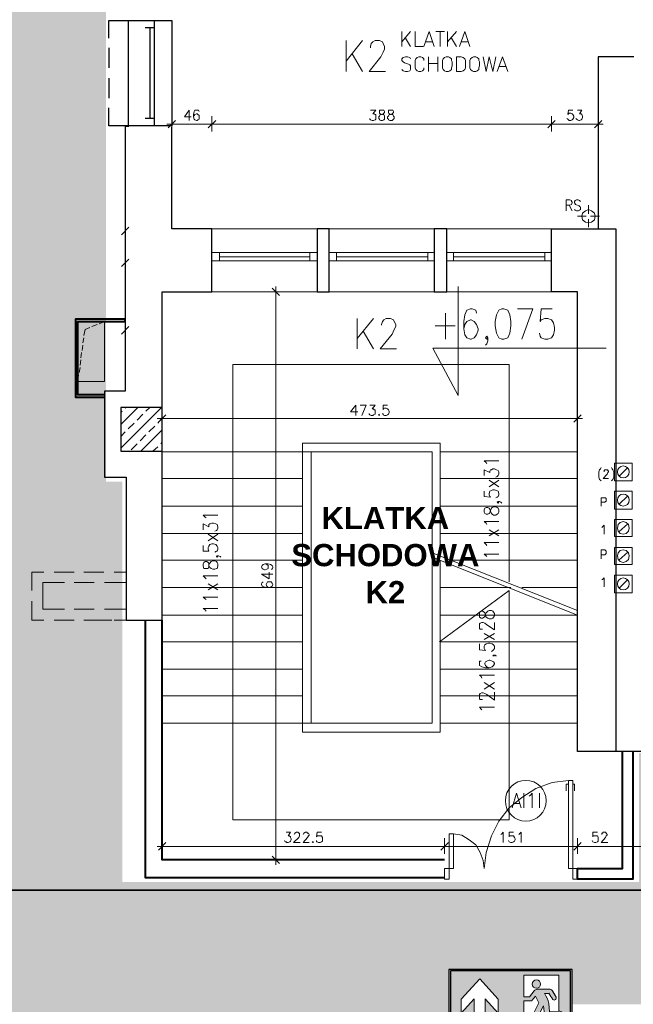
# Model space of a CAD drawing. Header units: millimetres. Extents: x 1 to 17496, y 1 to 30809.
# Tile 130 of 256: x 5602 to 6300, y 21458 to 22576. Entities that reach past the tile are written whole.
import ezdxf
from ezdxf.enums import TextEntityAlignment as Align

# ---------------------------------------------------------------- set-up
doc = ezdxf.new("R2010")
doc.units = ezdxf.units.MM
doc.linetypes.add('CENTER', pattern=[2, 1.25, -0.25, 0.25, -0.25])
for name, color, linetype, lineweight in [('0_Przyz_instalacja do central', 1, 'Continuous', 40), ('2DA_SYM', 252, 'Continuous', 25), ('CPCOLOR_255', 255, 'Continuous', 0), ('N_SSP_ewakuacja', 4, 'CENTER', 40), ('SSO_opis pomieszczeń', 5, 'Continuous', 25)]:
    doc.layers.add(name, color=color, linetype=linetype, lineweight=lineweight)
for name, color, linetype in [('CP_WIPEOUT', 255, 'Continuous'), ('CPCOLOR_green', 114, 'Continuous'), ('PDF _Geometria', 7, 'Continuous')]:
    doc.layers.add(name, color=color, linetype=linetype)
doc.styles.add('arial', font='arialbd.ttf')
doc.styles.add('CP_ATTR', font='ARIAL.TTF')

# ---------------------------------------------------------------- blocks, each defined once
blk = doc.blocks.new('ISO_7010_E0H5')
blk.add_wipeout([(-1, 0), (1, 0), (1, 1), (-1, 1)]).dxf.layer = 'CP_WIPEOUT'
at = {"layer": 'CPCOLOR_green'}
h = blk.add_hatch(color=256, dxfattribs=at)
h.paths.add_polyline_path([(-0.975, 0.025), (0.975, 0.025), (0.975, 0.975), (-0.975, 0.975)])
h.paths.add_polyline_path([(-0.589, 0.151), (-0.589, 0.523), (-0.801, 0.291), (-0.801, 0.52), (-0.501, 0.849), (-0.2, 0.52), (-0.2, 0.291), (-0.412, 0.523), (-0.412, 0.151)], flags=16)
h.paths.add_polyline_path([(0.215, 0.909), (0.785, 0.909), (0.785, 0.326, -0.385257), (0.884, 0.215), (0.785, 0.215), (0.785, 0.094), (0.844, 0.035), (0.467, 0.035, 0.099951), (0.384, 0.104), (0.305, 0.104), (0.377, 0.035), (0.274, 0.035), (0.215, 0.094), (0.215, 0.488), (0.329, 0.488, 0.272978), (0.353, 0.501), (0.405, 0.567), (0.457, 0.46), (0.292, 0.121), (0.367, 0.121, 0.234795), (0.401, 0.149), (0.535, 0.409), (0.55, 0.27, 0.398067), (0.585, 0.235), (0.868, 0.232, 0.330088), (0.778, 0.312), (0.63, 0.312), (0.619, 0.449, 0.104561), (0.55, 0.612), (0.619, 0.612, -0.028533), (0.685, 0.511, 0.779844), (0.74, 0.552), (0.674, 0.657, 0.237785), (0.626, 0.678), (0.426, 0.678, 0.136468), (0.384, 0.654), (0.305, 0.553), (0.215, 0.553)], flags=16)
h.paths.add_polyline_path([(0.489, 0.762, -1), (0.352, 0.762, -1)], flags=0)
at = {"layer": 'CPCOLOR_255'}
for p, q in [((-0.801, 0.52), (-0.501, 0.849)), ((-0.2, 0.52), (-0.501, 0.849)), ((0.215, 0.909), (0.785, 0.909)), ((0.215, 0.553), (0.215, 0.909)), ((0.785, 0.909), (0.785, 0.326)), ((0.305, 0.553), (0.384, 0.654)), ((0.426, 0.678), (0.626, 0.678)), ((0.74, 0.552), (0.674, 0.657)), ((0.74, 0.552), (0.678, 0.653)), ((-0.801, 0.291), (-0.589, 0.523)), ((-0.801, 0.291), (-0.801, 0.52)), ((-0.589, 0.151), (-0.589, 0.523)), ((-0.412, 0.523), (-0.412, 0.151)), ((-0.2, 0.291), (-0.412, 0.523)), ((-0.2, 0.291), (-0.2, 0.52)), ((0.215, 0.553), (0.305, 0.553)), ((0.215, 0.094), (0.215, 0.488)), ((0.215, 0.488), (0.329, 0.488)), ((0.405, 0.567), (0.353, 0.501)), ((0.405, 0.567), (0.457, 0.46)), ((0.55, 0.612), (0.619, 0.612)), ((0.457, 0.46), (0.292, 0.121)), ((0.535, 0.409), (0.401, 0.149)), ((0.535, 0.409), (0.55, 0.27)), ((0.63, 0.312), (0.619, 0.449)), ((0.585, 0.235), (0.868, 0.232)), ((0.778, 0.312), (0.63, 0.312)), ((0.785, 0.215), (0.785, 0.094)), ((0.884, 0.215), (0.785, 0.215)), ((-0.412, 0.151), (-0.589, 0.151)), ((0.215, 0.094), (0.274, 0.035)), ((0.274, 0.035), (0.377, 0.035)), ((0.292, 0.121), (0.367, 0.121)), ((0.377, 0.035), (0.305, 0.104)), ((0.305, 0.104), (0.384, 0.104)), ((0.467, 0.035), (0.844, 0.035)), ((0.785, 0.094), (0.844, 0.035))]:
    blk.add_line(p, q, dxfattribs=at)
blk.add_circle((0.42, 0.762), 0.0683, dxfattribs=at)
for centre, radius, start, end in [((0.449, 0.592), 0.0892, 104.9277, 136.0118), ((0.63, 0.62), 0.0583, 40.0868, 93.5896), ((0.329, 0.515), 0.0273, 269.0715, 330.1454), ((0.198, 0.367), 0.429, 10.9645, 34.8414), ((-0.23, -0.013), 1.055, 29.8123, 36.3497), ((0.707, 0.539), 0.0356, 230.5484, 22.3431), ((0.773, 0.216), 0.111, 359.6634, 83.9416), ((0.586, 0.271), 0.0357, 180.8278, 267.6512), ((0.769, 0.211), 0.101, 11.9581, 85.0279), ((0.357, 0.17), 0.0493, 281.9564, 334.8101), ((0.254, -0.136), 0.273, 38.7677, 61.5989)]:
    blk.add_arc(centre, radius, start, end, dxfattribs=at)
at = {"layer": 'CPCOLOR_green'}
blk.add_lwpolyline([(-0.975, 0.025), (0.975, 0.025), (0.975, 0.975), (-0.975, 0.975)], close=True, dxfattribs=at)
at = {"layer": 'Defpoints'}
blk.add_lwpolyline([(-1, 0), (1, 0), (1, 1), (-1, 1)], close=True, dxfattribs=at)
at = {"linetype": 'ByBlock', "style": 'CP_ATTR', "flags": 9}
for tag in ['NAME', 'NUMBER', 'OTHER']:
    blk.add_attdef(tag, text='', height=0.00005, dxfattribs=at).set_placement((-0.032, 0.018), align=Align.MIDDLE_LEFT)

msp = doc.modelspace()

# ---------------------------------------------------------------- hatches: boundary and pattern name
at = {"layer": 'N_SSP_ewakuacja', "lineweight": 60, "transparency": 33554457}
h = msp.add_hatch(color=51, dxfattribs=at)
h.dxf.hatch_style = 1
h.paths.add_polyline_path([(5439, 22700.8), (5436.7, 22686.7), (5436.7, 21955), (5458, 21955), (5458, 21107.8), (5178.5, 21107.8), (5178.5, 20881.6), (5426, 20881.6), (5426, 20657.6), (5735.4, 20657.6), (5735.4, 21323.3), (6228.4, 21323.3), (6228.4, 21457.8), (9119.8, 21457.8), (9119.8, 20742.9), (9173.1, 20742.9), (9173.1, 20425), (9597.8, 20425), (9597.8, 20717.3), (9405.7, 20717.3), (9405.7, 21451.8), (13300, 21451.8), (13300, 21329.7), (13530.5, 21329.7), (13530.5, 21677.6), (13135.7, 21677.6), (13135.7, 21743.7), (12587.3, 21743.7), (12587.3, 21925.1), (12316.3, 21925.1), (12316.3, 21740.5), (8046.3, 21740.5), (8046.3, 22023.2), (7896.9, 22023.2), (7896.9, 21745.8), (7484.8, 21745.8), (7484.8, 22444.7), (7327.4, 22444.7), (7327.4, 21736.5), (7290.1, 21736.5), (7290.1, 21663.2), (6951.4, 21663.2), (6951.4, 21743.2), (6305.9, 21743.2), (6305.9, 21596.5), (5719, 21596.5), (5719, 22051.3), (5700.4, 22051.3), (5700.4, 22700.8)])

# ---------------------------------------------------------------- linework, layer by layer
at = {"layer": '0_Przyz_instalacja do central'}
msp.add_lwpolyline([(11414, 21587.8), (3665.5, 21586.8), (3665.5, 21722)], dxfattribs=at)
at = {"layer": 'PDF _Geometria', "lineweight": 25}
for points in [[(5703.7, 22555.1), (5703.7, 22575.3), (5775.3, 22575.3), (5775.3, 22455.7), (5703.7, 22455.7), (5703.7, 22475.9)], [(5725.6, 22575.3), (5725.6, 22455.7)], [(5755.1, 22575.3), (5755.1, 22455.7)], [(5755.1, 22566.9), (5745, 22566.9)], [(5750, 22566.9), (5750, 22464.1)], [(5703.7, 22544.1), (5703.7, 22521.4)], [(6300, 22534), (6259.6, 22534), (6259.6, 22338.6)], [(5703.7, 22509.6), (5703.7, 22486.9)], [(5755.1, 22464.1), (5745, 22464.1)], [(5722.2, 22454.9), (5722.2, 22154.2), (5698.6, 22154.2), (5698.6, 22056.5), (5723.1, 22056.5), (5723.1, 21894), (5764.3, 21894), (5764.3, 22267.1), (5820.8, 22267.1), (5820.8, 22338.6), (5775.3, 22338.6), (5775.3, 22454)], [(6326.9, 22454.9), (6310.1, 22454.9), (6310.1, 21789.5), (6332, 21789.5), (6332, 21744.9), (6236, 21744.9), (6236, 22267.1), (6206.5, 22267.1), (6206.5, 22338.6), (6279.8, 22338.6), (6279.8, 21744.9)]]:
    msp.add_lwpolyline(points, dxfattribs=at)
at = {"layer": 'PDF _Geometria', "lineweight": 18}
for points in [[(6036.4, 22562.7), (6036.4, 22545.8)], [(6046.5, 22562.7), (6036.4, 22550.9)], [(6051.5, 22562.7), (6051.5, 22545.8), (6060.8, 22545.8)], [(6061.6, 22545.8), (6067.5, 22562.7), (6073.4, 22545.8)], [(6075.1, 22562.7), (6085.2, 22562.7)], [(6080.2, 22562.7), (6080.2, 22545.8)], [(6088.6, 22562.7), (6088.6, 22545.8)], [(6098.7, 22562.7), (6088.6, 22550.9)], [(6102.1, 22545.8), (6108, 22562.7), (6113.9, 22545.8)], [(5973.2, 22552.6), (5973.2, 22517.2)], [(5991.7, 22552.6), (5973.2, 22529)], [(6001, 22544.1), (6001, 22545.8), (6001.8, 22549.2), (6003.5, 22550.9), (6006.1, 22552.6), (6011.1, 22552.6), (6014.5, 22550.9), (6015.3, 22549.2), (6017, 22545.8), (6017, 22542.5), (6015.3, 22539.1), (6012.8, 22534), (5999.3, 22517.2), (6017.8, 22517.2)], [(6040.6, 22555.1), (6046.5, 22545.8)], [(6064.2, 22550.9), (6071.7, 22550.9)], [(6092.8, 22555.1), (6098.7, 22545.8)], [(6103.8, 22550.9), (6111.3, 22550.9)], [(5979.9, 22537.4), (5991.7, 22517.2)], [(6046.5, 22531.5), (6045.6, 22533.2), (6043.1, 22534), (6040.6, 22534), (6038.1, 22533.2), (6036.4, 22531.5), (6036.4, 22529.8), (6037.2, 22529), (6038.1, 22528.1), (6039.7, 22527.3), (6044, 22525.6), (6045.6, 22524.8), (6046.5, 22523.9), (6046.5, 22519.7), (6045.6, 22518), (6043.1, 22517.2), (6040.6, 22517.2), (6038.1, 22518), (6036.4, 22519.7)], [(6061.6, 22529.8), (6061.6, 22531.5), (6060, 22533.2), (6058.3, 22534), (6055.7, 22534), (6054.1, 22533.2), (6052.4, 22531.5), (6051.5, 22529.8), (6051.5, 22521.4), (6052.4, 22519.7), (6054.1, 22518), (6055.7, 22517.2), (6058.3, 22517.2), (6060, 22518), (6061.6, 22519.7), (6061.6, 22521.4)], [(6066.7, 22534), (6066.7, 22517.2)], [(6066.7, 22526.5), (6077.6, 22526.5)], [(6077.6, 22534), (6077.6, 22517.2)], [(6129, 22534), (6132.4, 22517.2), (6135.8, 22534), (6140, 22517.2), (6143.3, 22534)], [(6145, 22517.2), (6150.9, 22534), (6156.8, 22517.2)], [(6147.5, 22523.1), (6155.1, 22523.1)], [(5794.7, 22461.6), (5794.7, 22473.4), (5789.6, 22465.8), (5797.2, 22465.8)], [(5806.4, 22471.7), (5805.6, 22473.4), (5801.4, 22473.4), (5800.6, 22471.7), (5799.7, 22468.3), (5799.7, 22465.8), (5800.6, 22463.3), (5801.4, 22462.5), (5803.1, 22461.6), (5803.9, 22461.6), (5804.8, 22462.5), (5806.4, 22463.3), (5806.4, 22467.5), (5804.8, 22468.3), (5803.9, 22469.2), (5803.1, 22469.2), (5801.4, 22468.3), (5800.6, 22467.5), (5799.7, 22465.8)], [(6001, 22473.4), (6006.9, 22473.4), (6003.5, 22469.2), (6005.2, 22469.2), (6006.1, 22468.3), (6006.9, 22468.3), (6006.9, 22463.3), (6006.1, 22462.5), (6004.4, 22461.6), (6002.7, 22461.6), (6001, 22462.5), (6000.2, 22463.3), (6000.2, 22464.1)], [(6230.9, 22473.4), (6225.9, 22473.4), (6225, 22468.3), (6225.9, 22469.2), (6226.7, 22470), (6228.4, 22470), (6230.1, 22469.2), (6230.9, 22468.3), (6231.8, 22466.7), (6231.8, 22465), (6230.9, 22463.3), (6230.1, 22462.5), (6228.4, 22461.6), (6226.7, 22461.6), (6225.9, 22462.5), (6225, 22463.3), (6224.2, 22464.1)], [(6236, 22473.4), (6241, 22473.4), (6238.5, 22469.2), (6240.2, 22469.2), (6241, 22468.3), (6241.9, 22466.7), (6241.9, 22465), (6241, 22463.3), (6240.2, 22462.5), (6238.5, 22461.6), (6237.7, 22461.6), (6236, 22462.5), (6235.1, 22463.3), (6234.3, 22464.1)], [(5779.5, 22461.6), (5771.1, 22453.2)], [(5775.3, 22466.7), (5775.3, 22449)], [(6255.4, 22453.2), (6263.8, 22461.6)], [(6259.6, 22449), (6259.6, 22466.7)], [(5726.4, 22454.9), (5722.2, 22454.9)], [(5769.4, 22457.4), (5781.2, 22457.4), (5814.9, 22457.4), (5826.7, 22457.4), (6200.6, 22457.4), (6212.4, 22457.4), (6253.7, 22457.4), (6265.5, 22457.4)], [(5814.9, 22457.4), (5826.7, 22457.4)], [(6212.4, 22457.4), (6200.6, 22457.4)], [(6259.6, 22422.9), (6259.6, 22399.3)], [(6223.3, 22358.9), (6223.3, 22371.5), (6227.6, 22371.5), (6229.2, 22370.6), (6229.2, 22369.8), (6230.1, 22369), (6230.1, 22368.1), (6229.2, 22366.4), (6227.6, 22365.6), (6223.3, 22365.6)], [(6239.4, 22369.8), (6238.5, 22370.6), (6236.8, 22371.5), (6235.1, 22371.5), (6233.5, 22370.6), (6232.6, 22369.8), (6232.6, 22368.1), (6233.5, 22367.3), (6233.5, 22366.4), (6234.3, 22366.4), (6237.7, 22364.8), (6238.5, 22364.8), (6238.5, 22363.9), (6239.4, 22363.1), (6239.4, 22360.5), (6238.5, 22359.7), (6236.8, 22358.9), (6235.1, 22358.9), (6233.5, 22359.7), (6232.6, 22360.5)], [(6226.7, 22365.6), (6230.1, 22358.9)], [(6248.6, 22365.6), (6248.6, 22355.5)], [(6236, 22353), (6246.1, 22353)], [(6248.6, 22349.6), (6248.6, 22340.3)], [(6251.1, 22353), (6261.2, 22353)], [(5718, 22331.9), (5726.4, 22340.3)], [(5722.2, 22327.7), (5722.2, 22345.4)], [(6206.5, 22338.6), (5820.8, 22338.6)], [(5718, 22295.7), (5726.4, 22304.1)], [(5722.2, 22290.6), (5722.2, 22308.3)], [(5940.4, 22311.7), (5820.8, 22311.7)], [(5940.4, 22302.4), (5820.8, 22302.4)], [(5829.2, 22311.7), (5829.2, 22302.4)], [(5931.9, 22306.6), (5829.2, 22306.6)], [(5931.9, 22302.4), (5931.9, 22311.7)], [(6073.4, 22311.7), (5953.8, 22311.7)], [(6073.4, 22302.4), (5953.8, 22302.4)], [(5962.3, 22311.7), (5962.3, 22302.4)], [(6065.9, 22306.6), (5962.3, 22306.6)], [(6065.9, 22302.4), (6065.9, 22311.7)], [(6206.5, 22311.7), (6087.8, 22311.7)], [(6206.5, 22302.4), (6087.8, 22302.4)], [(6095.3, 22311.7), (6095.3, 22302.4)], [(6198.9, 22306.6), (6095.3, 22306.6)], [(6198.9, 22302.4), (6198.9, 22311.7)], [(5897.4, 22262.8), (5889, 22271.3)], [(5893.2, 21616), (5893.2, 21627.8), (5893.2, 22261.2), (5893.2, 22273)], [(6268.8, 22203), (6071.7, 22203), (6100.4, 22149.1), (6100.4, 22273)], [(5820.8, 22267.1), (6206.5, 22267.1)], [(5902.5, 22267.1), (5884.8, 22267.1)], [(6121.4, 22242.6), (6120.6, 22246), (6116.4, 22247.7), (6114.7, 22247.7), (6110.5, 22246), (6108, 22240.9), (6107.1, 22233.4), (6107.1, 22224.9), (6108, 22218.2), (6110.5, 22214.8), (6114.7, 22213.2), (6115.5, 22213.2), (6118.9, 22214.8), (6121.4, 22218.2), (6123.1, 22223.3), (6123.1, 22224.9), (6121.4, 22230), (6118.9, 22233.4), (6115.5, 22235.1), (6114.7, 22235.1), (6110.5, 22233.4), (6108, 22230), (6107.1, 22224.9)], [(6172.8, 22213.2), (6185.4, 22247.7), (6167.8, 22247.7)], [(6207.3, 22247.7), (6194.7, 22247.7), (6193.9, 22233.4), (6194.7, 22235.1), (6198.9, 22236.7), (6202.3, 22236.7), (6206.5, 22235.1), (6209, 22231.7), (6209.9, 22226.6), (6209.9, 22223.3), (6209, 22218.2), (6206.5, 22214.8), (6202.3, 22213.2), (6198.9, 22213.2), (6194.7, 22214.8), (6193.9, 22216.5), (6193, 22219.9)], [(5985.8, 22236.7), (5985.8, 22202.2)], [(6004.4, 22236.7), (5985.8, 22214)], [(6013.6, 22229.2), (6013.6, 22230), (6014.5, 22233.4), (6016.2, 22235.1), (6018.7, 22236.7), (6023.7, 22236.7), (6027.1, 22235.1), (6028, 22233.4), (6029.6, 22230), (6029.6, 22227.5), (6028, 22224.1), (6025.4, 22219), (6012, 22202.2), (6030.5, 22202.2)], [(6086.1, 22242.6), (6086.1, 22213.2)], [(5692.7, 22230.8), (5698.6, 22233.4), (5668.3, 22233.4), (5668.3, 22165.1), (5698.6, 22165.1), (5698.6, 22233.4)], [(5675.1, 22217.4), (5676.7, 22224.1), (5681.8, 22226.6)], [(5684.3, 22227.5), (5690.2, 22230)], [(5718, 22219), (5726.4, 22227.5)], [(5722.2, 22214), (5722.2, 22231.7)], [(6074.3, 22228.3), (6097, 22228.3)], [(5674.2, 22208.9), (5675.1, 22214.8)], [(5992.6, 22222.4), (6004.4, 22202.2)], [(6134.1, 22214.8), (6133.2, 22213.2), (6131.5, 22214.8), (6133.2, 22216.5), (6134.1, 22214.8), (6134.1, 22211.5), (6133.2, 22208.1), (6131.5, 22206.4)], [(5673.4, 22200.5), (5674.2, 22206.4)], [(5671.7, 22192.1), (5672.5, 22198)], [(5670, 22175.3), (5670.9, 22181.1)], [(5670.9, 22183.7), (5671.7, 22189.6)], [(6158.5, 21937.7), (6158.5, 22184.5), (5844.3, 22184.5), (5844.3, 21667.4), (6158.5, 21667.4), (6158.5, 21927.6), (6079.3, 21869.5)], [(5668.3, 22165.1), (5669.2, 22172.7)], [(5717.2, 22116.3), (5736.5, 22135.7)], [(5717.2, 22089.3), (5763.5, 22135.7)], [(5722.2, 22134.8), (5723.1, 22135.7)], [(5745.8, 22131.5), (5750, 22135.7)], [(5984.2, 22126.4), (5984.2, 22138.2), (5978.3, 22130.6), (5986.7, 22130.6)], [(5990.9, 22126.4), (5995.9, 22138.2), (5989.2, 22138.2)], [(6000.2, 22138.2), (6006.1, 22138.2), (6002.7, 22134), (6004.4, 22134), (6005.2, 22133.1), (6006.1, 22133.1), (6006.1, 22128.1), (6004.4, 22127.2), (6003.5, 22126.4), (6001.8, 22126.4), (6000.2, 22127.2), (5999.3, 22128.1), (5999.3, 22128.9)], [(6020.4, 22138.2), (6015.3, 22138.2), (6015.3, 22133.1), (6015.3, 22134), (6017, 22134.8), (6018.7, 22134.8), (6020.4, 22134), (6021.2, 22133.1), (6022.1, 22131.5), (6022.1, 22129.8), (6021.2, 22128.1), (6020.4, 22127.2), (6018.7, 22126.4), (6017, 22126.4), (6015.3, 22127.2), (6015.3, 22128.1), (6014.5, 22128.9)], [(5717.2, 22129.8), (5718.9, 22131.5)], [(5735.7, 22121.4), (5742.4, 22128.1)], [(5759.3, 22118), (5764.3, 22123.9)], [(5768.5, 22127.2), (5760.1, 22118.8)], [(5764.3, 22131.5), (5764.3, 22113.8)], [(6231.8, 22118.8), (6240.2, 22127.2)], [(6236, 22113.8), (6236, 22131.5)], [(5725.6, 22111.2), (5732.3, 22118)], [(5749.2, 22107.9), (5755.9, 22114.6)], [(6241.9, 22123), (6230.1, 22123), (5770.2, 22123), (5758.4, 22123)], [(5717.2, 22102.8), (5722.2, 22107.9)], [(5739.1, 22097.8), (5745.8, 22104.5)], [(5739.9, 22086), (5764.3, 22110.4)], [(5729, 22087.7), (5735.7, 22094.4)], [(5753.4, 22086), (5759.3, 22091)], [(5762.7, 22094.4), (5764.3, 22096.9)], [(6080.2, 21967.2), (6080.2, 22095.2), (5923.5, 22095.2), (5923.5, 21766.8), (6080.2, 21766.8), (6080.2, 21962.2)], [(5933.6, 22085.1), (5933.6, 21776.9), (6070.9, 21776.9), (6070.9, 22085.1), (5764.3, 22085.1), (5764.3, 21776.9), (5933.6, 21776.9)], [(6236, 22085.1), (6080.2, 22085.1)], [(6133.2, 22071.7), (6132.4, 22073.3), (6129.9, 22075), (6146.7, 22075)], [(6129.9, 22058.2), (6129.9, 22064.9), (6136.6, 22061.6), (6136.6, 22063.2), (6137.4, 22064.9), (6138.3, 22064.9), (6140, 22065.8), (6141.7, 22065.8), (6144.2, 22064.9), (6145.9, 22064.1), (6146.7, 22062.4), (6146.7, 22059.9), (6145.9, 22058.2), (6145, 22057.3), (6143.3, 22056.5)], [(6262.9, 22067.4), (6262.1, 22065.8), (6261.2, 22064.9), (6260.4, 22062.4), (6260.4, 22056.5), (6261.2, 22054), (6262.1, 22053.1), (6262.9, 22052.3)], [(6266.3, 22062.4), (6266.3, 22064.1), (6267.1, 22064.9), (6270.5, 22064.9), (6270.5, 22064.1), (6271.4, 22063.2), (6271.4, 22062.4), (6270.5, 22061.6), (6269.7, 22059.9), (6265.5, 22054.8), (6271.4, 22054.8)], [(6274.7, 22067.4), (6275.6, 22065.8), (6276.4, 22064.9), (6277.3, 22062.4), (6277.3, 22056.5), (6276.4, 22054), (6275.6, 22053.1), (6274.7, 22052.3)], [(6293.3, 22067.4), (6283.1, 22057.3)], [(5923.5, 22054.8), (5764.3, 22054.8)], [(6236, 22054.8), (6080.2, 22054.8)], [(6135.8, 22045.6), (6146.7, 22053.1)], [(6135.8, 22053.1), (6146.7, 22045.6)], [(6129.9, 22040.5), (6129.9, 22034.6), (6137.4, 22033.8), (6136.6, 22034.6), (6135.8, 22036.3), (6135.8, 22038), (6136.6, 22040.5), (6138.3, 22041.3), (6140, 22042.2), (6141.7, 22042.2), (6144.2, 22041.3), (6145.9, 22040.5), (6146.7, 22038), (6146.7, 22036.3), (6145.9, 22034.6), (6145, 22033.8), (6143.3, 22032.9)], [(6293.3, 22035.4), (6283.1, 22025.3)], [(5923.5, 22023.7), (5764.3, 22023.7)], [(6236, 22023.7), (6080.2, 22023.7)], [(6145.9, 22028.7), (6146.7, 22027.9), (6145.9, 22027), (6145, 22027.9), (6145.9, 22028.7), (6147.5, 22028.7), (6149.2, 22027.9), (6150.1, 22027)], [(6262.9, 22023.7), (6262.9, 22032.9), (6268, 22032.9), (6268.8, 22032.1), (6268.8, 22028.7), (6268, 22028.7), (6267.1, 22027.9), (6262.9, 22027.9)], [(5814, 22010.2), (5813.2, 22011), (5810.7, 22013.5), (5827.5, 22013.5)], [(5810.7, 21996.7), (5810.7, 22003.4), (5817.4, 22000.1), (5817.4, 22002.6), (5818.2, 22003.4), (5820.8, 22004.3), (5822.5, 22004.3), (5825, 22003.4), (5826.7, 22002.6), (5827.5, 22000.1), (5827.5, 21998.4), (5826.7, 21996.7), (5825.8, 21995.9), (5824.1, 21995)], [(6133.2, 22002.6), (6132.4, 22004.3), (6129.9, 22006), (6146.7, 22006)], [(6263.8, 21999.2), (6264.6, 22000.1), (6266.3, 22001.8), (6266.3, 21991.6)], [(6293.3, 22003.4), (6283.1, 21994.2)], [(5723.1, 21974.8), (5723.1, 21992.5)], [(5923.5, 21992.5), (5764.3, 21992.5)], [(5816.6, 21984.1), (5827.5, 21991.6)], [(5816.6, 21991.6), (5827.5, 21984.1)], [(6236, 21992.5), (6080.2, 21992.5)], [(6135.8, 21990), (6146.7, 21996.7)], [(6135.8, 21996.7), (6146.7, 21990)], [(5810.7, 21979), (5810.7, 21972.3), (5817.4, 21972.3), (5816.6, 21974.8), (5816.6, 21976.5), (5817.4, 21978.2), (5818.2, 21979.9), (5820.8, 21980.7), (5822.5, 21980.7), (5825, 21979.9), (5826.7, 21978.2), (5827.5, 21976.5), (5827.5, 21974.8), (5826.7, 21972.3), (5825.8, 21972.3), (5824.1, 21971.4)], [(6133.2, 21979), (6132.4, 21979.9), (6129.9, 21982.4), (6146.7, 21982.4)], [(5826.7, 21967.2), (5827.5, 21966.4), (5826.7, 21965.5), (5825.8, 21966.4), (5826.7, 21967.2), (5828.3, 21967.2), (5830, 21966.4), (5830.9, 21965.5)], [(6236, 21904.9), (6070.9, 21970.6)], [(6133.2, 21966.4), (6132.4, 21967.2), (6129.9, 21968.9), (6146.7, 21968.9)], [(6262.9, 21963.9), (6262.9, 21974), (6267.1, 21974), (6268, 21973.1), (6268.8, 21972.3), (6268.8, 21969.8), (6268, 21968.9), (6267.1, 21968.1), (6262.9, 21968.1)], [(6293.3, 21971.4), (6283.1, 21962.2)], [(5923.5, 21962.2), (5764.3, 21962.2)], [(5881.4, 21958), (5883.1, 21957.1), (5884.8, 21956.3), (5884.8, 21952.9), (5883.1, 21952.1), (5881.4, 21951.2), (5880.6, 21951.2), (5878.9, 21952.1), (5878, 21952.9), (5877.2, 21954.6), (5878, 21956.3), (5878.9, 21957.1), (5881.4, 21958), (5884.8, 21958), (5887.3, 21957.1), (5889, 21956.3), (5889.8, 21954.6), (5889.8, 21953.7), (5889, 21952.1), (5888.1, 21952.1)], [(6080.2, 21899.8), (6236, 21899.8), (6070.9, 21965.5)], [(6236, 21962.2), (6093.6, 21962.2)], [(5616.1, 21927.6), (5616.1, 21948.7), (5629.6, 21948.7)], [(5641.4, 21948.7), (5664.1, 21948.7)], [(5679.3, 21948.7), (5697.8, 21948.7), (5675.1, 21948.7)], [(5709.6, 21948.7), (5723.1, 21948.7)], [(5814, 21941.1), (5813.2, 21942), (5810.7, 21944.5), (5827.5, 21944.5)], [(5889.8, 21946.2), (5877.2, 21946.2), (5885.6, 21941.1), (5885.6, 21948.7)], [(5653.2, 21906.6), (5628.7, 21906.6), (5628.7, 21936.9), (5653.2, 21936.9)], [(5664.1, 21936.9), (5686.9, 21936.9)], [(5698.6, 21936.9), (5723.1, 21936.9)], [(5816.6, 21928.5), (5827.5, 21935.2)], [(5816.6, 21935.2), (5827.5, 21928.5)], [(5878.9, 21937.7), (5878, 21936.9), (5877.2, 21935.2), (5877.2, 21934.4), (5878, 21932.7), (5879.7, 21931.9), (5883.1, 21931), (5885.6, 21931), (5888.1, 21931.9), (5889, 21932.7), (5889.8, 21934.4), (5889, 21936.1), (5888.1, 21937.7), (5883.9, 21937.7), (5883.1, 21936.1), (5882.2, 21934.4), (5883.1, 21932.7), (5883.9, 21931.9), (5885.6, 21931)], [(6263.8, 21940.3), (6264.6, 21940.3), (6266.3, 21942), (6266.3, 21931.9)], [(6293.3, 21940.3), (6283.1, 21930.2)], [(5923.5, 21931), (5764.3, 21931)], [(6160.2, 21931), (6080.2, 21931)], [(6236, 21931), (6172.8, 21931)], [(5629.6, 21894), (5616.1, 21894), (5616.1, 21915.8)], [(5814, 21917.5), (5813.2, 21918.4), (5810.7, 21920.1), (5827.5, 21920.1)], [(5686.9, 21906.6), (5664.1, 21906.6)], [(5723.1, 21906.6), (5698.6, 21906.6)], [(5923.5, 21899.8), (5764.3, 21899.8)], [(5814, 21904.1), (5813.2, 21905.7), (5810.7, 21907.4), (5827.5, 21907.4)], [(5664.1, 21894), (5641.4, 21894)], [(5697.8, 21894), (5675.1, 21894)], [(5707.1, 21894), (5689.4, 21894)], [(5723.1, 21894), (5709.6, 21894)], [(6128.2, 21883.8), (6125.7, 21883.8), (6124.8, 21884.7), (6124.8, 21889.7), (6125.7, 21890.6), (6127.3, 21891.4), (6129, 21891.4), (6130.7, 21890.6), (6133.2, 21888.9), (6141.7, 21883), (6141.7, 21891.4)], [(6129.9, 21872.1), (6141.7, 21878.8)], [(6129.9, 21878.8), (6141.7, 21872.1)], [(5923.5, 21869.5), (5764.3, 21869.5)], [(6236, 21869.5), (6080.2, 21869.5)], [(6124.8, 21867), (6124.8, 21860.3), (6131.5, 21859.4), (6130.7, 21860.3), (6129.9, 21861.9), (6129.9, 21864.5), (6130.7, 21866.2), (6132.4, 21867), (6134.9, 21867.8), (6136.6, 21867.8), (6139.1, 21867), (6140.8, 21866.2), (6141.7, 21864.5), (6141.7, 21861.9), (6140.8, 21860.3), (6140, 21859.4), (6138.3, 21858.6)], [(6126.5, 21847.6), (6124.8, 21847.6), (6124.8, 21842.6), (6127.3, 21840.9), (6131.5, 21840), (6135.8, 21840), (6139.1, 21840.9), (6140.8, 21842.6), (6141.7, 21844.3), (6141.7, 21845.1), (6140.8, 21846.8), (6139.1, 21847.6), (6136.6, 21848.5), (6135.8, 21848.5), (6133.2, 21847.6), (6131.5, 21846.8), (6130.7, 21845.1), (6130.7, 21844.3), (6131.5, 21842.6), (6133.2, 21840.9), (6135.8, 21840)], [(6140.8, 21854.4), (6141.7, 21853.5), (6140, 21853.5), (6140.8, 21854.4), (6142.5, 21854.4), (6143.3, 21853.5), (6144.2, 21853.5)], [(5923.5, 21838.4), (5764.3, 21838.4)], [(6236, 21838.4), (6080.2, 21838.4)], [(6127.3, 21828.3), (6126.5, 21829.9), (6124.8, 21831.6), (6141.7, 21831.6)], [(6129.9, 21815.6), (6141.7, 21823.2)], [(6129.9, 21823.2), (6141.7, 21815.6)], [(6128.2, 21803.8), (6125.7, 21803.8), (6124.8, 21804.7), (6124.8, 21809.7), (6125.7, 21810.6), (6127.3, 21811.4), (6129, 21811.4), (6130.7, 21810.6), (6133.2, 21809.7), (6141.7, 21803), (6141.7, 21812.3)], [(5923.5, 21808), (5764.3, 21808)], [(6236, 21808), (6080.2, 21808)], [(6127.3, 21792), (6126.5, 21792.9), (6124.8, 21795.4), (6141.7, 21795.4)], [(6236, 21776.9), (6080.2, 21776.9)], [(6095.3, 21651.4), (6095.3, 21611.8), (6085.2, 21611.8), (6085.2, 21600), (6090.3, 21600), (6090.3, 21651.4), (6095.3, 21651.4), (6104.6, 21649.7), (6113, 21644.7), (6120.6, 21638.8), (6125.7, 21630.3), (6129, 21621.1), (6129.9, 21611.8), (6132.4, 21630.3), (6138.3, 21648.9), (6146.7, 21665.7), (6158.5, 21680.9), (6172.8, 21692.7), (6188.8, 21702.8), (6207.3, 21709.5), (6225.9, 21712)], [(6225.9, 21707.8), (6223.3, 21707.8), (6223.3, 21700.2)], [(6230.9, 21707.8), (6232.6, 21707.8), (6232.6, 21700.2)], [(6161.9, 21680.9), (6166.9, 21697.7), (6172, 21680.9)], [(6175.3, 21697.7), (6175.3, 21680.9)], [(6181.2, 21694.3), (6182.9, 21695.2), (6184.6, 21697.7), (6184.6, 21680.9)], [(6193, 21697.7), (6193, 21680.9)], [(6163.6, 21685.9), (6170.3, 21685.9)], [(5764.3, 21646.3), (5764.3, 21628.6)], [(5905, 21653.1), (5910, 21653.1), (5907.5, 21648.9), (5908.4, 21648.9), (5910, 21648), (5910, 21647.2), (5910.9, 21645.5), (5910.9, 21644.7), (5910, 21643), (5909.2, 21642.1), (5907.5, 21641.3), (5905.8, 21641.3), (5905, 21642.1), (5904.1, 21642.1), (5903.3, 21643.8)], [(5914.3, 21650.5), (5915.1, 21652.2), (5916.8, 21653.1), (5918.5, 21653.1), (5919.3, 21652.2), (5920.1, 21652.2), (5920.1, 21648.9), (5919.3, 21647.2), (5913.4, 21641.3), (5921, 21641.3)], [(5924.4, 21650.5), (5925.2, 21652.2), (5926.9, 21653.1), (5928.6, 21653.1), (5929.4, 21652.2), (5930.3, 21652.2), (5931.1, 21650.5), (5931.1, 21649.7), (5930.3, 21648.9), (5929.4, 21647.2), (5924.4, 21641.3), (5931.1, 21641.3)], [(5945.4, 21653.1), (5940.4, 21653.1), (5939.5, 21648), (5940.4, 21648.9), (5945.4, 21648.9), (5946.3, 21647.2), (5946.3, 21643), (5945.4, 21642.1), (5943.7, 21641.3), (5942, 21641.3), (5940.4, 21642.1), (5939.5, 21642.1), (5939.5, 21643.8)], [(6149.2, 21650.5), (6150.1, 21651.4), (6151.8, 21653.1), (6151.8, 21641.3)], [(6163.6, 21653.1), (6158.5, 21653.1), (6158.5, 21648), (6158.5, 21648.9), (6163.6, 21648.9), (6164.4, 21647.2), (6165.2, 21645.5), (6165.2, 21644.7), (6164.4, 21643), (6163.6, 21642.1), (6161.9, 21641.3), (6160.2, 21641.3), (6158.5, 21642.1), (6157.7, 21643.8)], [(6169.4, 21650.5), (6170.3, 21651.4), (6172, 21653.1), (6172, 21641.3)], [(6258.7, 21653.1), (6253.7, 21653.1), (6253.7, 21648), (6253.7, 21648.9), (6258.7, 21648.9), (6259.6, 21647.2), (6259.6, 21643), (6258.7, 21642.1), (6257, 21641.3), (6255.4, 21641.3), (6253.7, 21642.1), (6252.8, 21643.8)], [(6263.8, 21650.5), (6263.8, 21652.2), (6264.6, 21652.2), (6265.5, 21653.1), (6268, 21653.1), (6268.8, 21652.2), (6269.7, 21650.5), (6269.7, 21649.7), (6268.8, 21648.9), (6268, 21647.2), (6262.9, 21641.3), (6270.5, 21641.3)], [(6293.3, 21637.1), (6281.5, 21637.1), (6241.9, 21637.1), (6230.1, 21637.1), (6091.1, 21637.1), (6079.3, 21637.1), (5770.2, 21637.1), (5758.4, 21637.1)], [(5768.5, 21641.3), (5760.1, 21632.9)], [(6079.3, 21637.1), (6091.1, 21637.1)], [(6230.1, 21637.1), (6241.9, 21637.1)], [(6275.6, 21637.1), (6281.5, 21637.1), (6293.3, 21637.1), (6305, 21637.1), (6310.9, 21637.1)], [(6299.2, 21637.1), (6287.4, 21637.1), (6299.2, 21637.1)], [(5884.8, 21621.9), (5902.5, 21621.9)], [(5889, 21626.1), (5897.4, 21617.7)]]:
    msp.add_lwpolyline(points, dxfattribs=at)
for points in [[(6086.9, 22534), (6085.2, 22533.2), (6083.5, 22531.5), (6082.7, 22529.8), (6082.7, 22521.4), (6083.5, 22519.7), (6085.2, 22518), (6086.9, 22517.2), (6089.4, 22517.2), (6091.1, 22518), (6092.8, 22519.7), (6092.8, 22521.4), (6093.6, 22523.9), (6093.6, 22528.1), (6092.8, 22529.8), (6092.8, 22531.5), (6091.1, 22533.2), (6089.4, 22534)], [(6098.7, 22517.2), (6098.7, 22534), (6103.8, 22534), (6106.3, 22533.2), (6108, 22531.5), (6108.8, 22529.8), (6108.8, 22521.4), (6108, 22519.7), (6106.3, 22518), (6103.8, 22517.2)], [(6118.1, 22534), (6116.4, 22533.2), (6114.7, 22531.5), (6113.9, 22529.8), (6113.9, 22521.4), (6114.7, 22519.7), (6116.4, 22518), (6118.1, 22517.2), (6120.6, 22517.2), (6122.3, 22518), (6124, 22519.7), (6124, 22521.4), (6124.8, 22523.9), (6124.8, 22528.1), (6124, 22529.8), (6124, 22531.5), (6122.3, 22533.2), (6120.6, 22534)], [(6012.8, 22473.4), (6011.1, 22473.4), (6011.1, 22470), (6012, 22469.2), (6014.5, 22468.3), (6016.2, 22468.3), (6017, 22466.7), (6017, 22463.3), (6016.2, 22462.5), (6014.5, 22461.6), (6012.8, 22461.6), (6011.1, 22462.5), (6011.1, 22463.3), (6010.3, 22464.1), (6010.3, 22465.8), (6011.1, 22466.7), (6012, 22468.3), (6013.6, 22468.3), (6015.3, 22469.2), (6016.2, 22470), (6017, 22470.9), (6017, 22471.7), (6016.2, 22473.4)], [(6022.9, 22473.4), (6021.2, 22473.4), (6021.2, 22470), (6022.9, 22469.2), (6024.6, 22468.3), (6026.3, 22468.3), (6027.1, 22466.7), (6028, 22465.8), (6028, 22464.1), (6027.1, 22463.3), (6026.3, 22462.5), (6025.4, 22461.6), (6022.9, 22461.6), (6021.2, 22462.5), (6021.2, 22463.3), (6020.4, 22464.1), (6020.4, 22465.8), (6021.2, 22466.7), (6022.1, 22468.3), (6023.7, 22468.3), (6025.4, 22469.2), (6026.3, 22470), (6027.1, 22470.9), (6027.1, 22471.7), (6026.3, 22473.4)], [(5825, 22461.6), (5816.6, 22453.2)], [(5820.8, 22466.7), (5820.8, 22449)], [(6202.3, 22453.2), (6210.7, 22461.6)], [(6206.5, 22449), (6206.5, 22466.7)], [(6256.2, 22353), (6255.4, 22356.3), (6252, 22358.9), (6248.6, 22360.5), (6245.2, 22358.9), (6241.9, 22356.3), (6241, 22353), (6241.9, 22348.8), (6245.2, 22346.2), (6248.6, 22345.4), (6252, 22346.2), (6255.4, 22348.8)], [(6150.1, 22247.7), (6146.7, 22246), (6144.2, 22240.9), (6142.5, 22233.4), (6142.5, 22228.3), (6144.2, 22219.9), (6146.7, 22214.8), (6150.1, 22213.2), (6152.6, 22213.2), (6156.8, 22214.8), (6159.3, 22219.9), (6160.2, 22228.3), (6160.2, 22233.4), (6159.3, 22240.9), (6156.8, 22246), (6152.6, 22247.7)], [(6010.3, 22128.1), (6010.3, 22126.4), (6011.1, 22127.2)], [(6298.3, 22052.3), (6298.3, 22072.5), (6278.1, 22072.5), (6278.1, 22052.3)], [(6298.3, 22020.3), (6298.3, 22040.5), (6278.1, 22040.5), (6278.1, 22020.3)], [(6129.9, 22016.9), (6130.7, 22015.2), (6132.4, 22014.4), (6134.1, 22014.4), (6135.8, 22015.2), (6136.6, 22016.1), (6137.4, 22018.6), (6138.3, 22021.1), (6139.1, 22022), (6140.8, 22022.8), (6143.3, 22022.8), (6145, 22022), (6145.9, 22021.1), (6146.7, 22019.4), (6146.7, 22016.9), (6145.9, 22015.2), (6145, 22014.4), (6143.3, 22013.5), (6140.8, 22013.5), (6139.1, 22014.4), (6138.3, 22015.2), (6137.4, 22017.8), (6136.6, 22020.3), (6135.8, 22021.1), (6134.1, 22022), (6132.4, 22022), (6130.7, 22021.1), (6129.9, 22019.4)], [(6298.3, 21989.1), (6298.3, 22008.5), (6278.1, 22008.5), (6278.1, 21989.1)], [(6281.5, 21998.4), (6282.3, 21995), (6284.8, 21992.5), (6288.2, 21991.6), (6291.6, 21992.5), (6294.1, 21995), (6294.9, 21998.4), (6294.1, 22002.6), (6291.6, 22005.1), (6288.2, 22006), (6284.8, 22005.1), (6282.3, 22002.6)], [(6298.3, 21957.1), (6298.3, 21976.5), (6278.1, 21976.5), (6278.1, 21957.1)], [(6281.5, 21967.2), (6282.3, 21963), (6284.8, 21960.5), (6288.2, 21959.6), (6291.6, 21960.5), (6294.1, 21963), (6294.9, 21967.2), (6294.1, 21970.6), (6291.6, 21973.1), (6288.2, 21974), (6284.8, 21973.1), (6282.3, 21970.6)], [(5810.7, 21955.4), (5811.5, 21952.9), (5816.6, 21952.9), (5817.4, 21954.6), (5817.4, 21957.1), (5818.2, 21958.8), (5819.9, 21960.5), (5821.6, 21961.3), (5824.1, 21961.3), (5825.8, 21960.5), (5826.7, 21959.6), (5827.5, 21958), (5827.5, 21955.4), (5826.7, 21952.9), (5825.8, 21952.9), (5824.1, 21952.1), (5821.6, 21952.1), (5819.9, 21952.9), (5818.2, 21953.7), (5817.4, 21956.3), (5817.4, 21958.8), (5816.6, 21959.6), (5814.9, 21960.5), (5813.2, 21960.5), (5811.5, 21959.6), (5810.7, 21958)], [(6298.3, 21925.1), (6298.3, 21945.3), (6278.1, 21945.3), (6278.1, 21925.1)], [(6124.8, 21899), (6124.8, 21897.3), (6126.5, 21896.5), (6128.2, 21896.5), (6129.9, 21897.3), (6130.7, 21898.2), (6131.5, 21900.7), (6132.4, 21902.4), (6134.1, 21904.1), (6135.8, 21904.9), (6138.3, 21904.9), (6140, 21904.1), (6140.8, 21903.2), (6141.7, 21901.5), (6141.7, 21899), (6140.8, 21897.3), (6140, 21896.5), (6138.3, 21895.6), (6135.8, 21895.6), (6134.1, 21896.5), (6132.4, 21897.3), (6131.5, 21899.8), (6130.7, 21902.4), (6129.9, 21903.2), (6128.2, 21904.1), (6126.5, 21904.1), (6124.8, 21903.2)], [(6225.9, 21712), (6225.9, 21611.8), (6236, 21611.8), (6236, 21600), (6230.9, 21600), (6230.9, 21712)], [(6085.2, 21646.3), (6085.2, 21628.6)], [(6236, 21646.3), (6236, 21628.6)], [(6287.4, 21646.3), (6287.4, 21628.6)], [(6299.2, 21628.6), (6299.2, 21646.3)], [(5935.3, 21642.1), (5934.5, 21642.1), (5935.3, 21641.3), (5936.2, 21642.1)], [(6089.4, 21641.3), (6081, 21632.9)], [(6240.2, 21641.3), (6231.8, 21632.9)]]:
    msp.add_lwpolyline(points, close=True, dxfattribs=at)
at = {"layer": 'PDF _Geometria', "lineweight": 25}
for points in [[(5953.8, 22267.1), (5953.8, 22338.6), (5940.4, 22338.6), (5940.4, 22267.1)], [(6087.8, 22267.1), (6087.8, 22338.6), (6073.4, 22338.6), (6073.4, 22267.1)], [(5764.3, 22086), (5764.3, 22135.7), (5717.2, 22135.7), (5717.2, 22086)]]:
    msp.add_lwpolyline(points, close=True, dxfattribs=at)
at = {"layer": 'PDF _Geometria', "lineweight": 40}
for points in [[(5698.6, 22150), (5668.3, 22150), (5668.3, 22233.4), (5722.2, 22233.4), (5722.2, 22235.9), (5665.8, 22235.9), (5665.8, 22147.5), (5698.6, 22147.5)], [(5745, 21894), (5745, 21601.7), (6085.2, 21601.7)], [(6085.2, 21621.9), (5764.3, 21621.9), (5764.3, 21894)], [(6299.2, 21744.9), (6299.2, 21600), (6236, 21600), (6236, 21611.8), (6287.4, 21611.8), (6287.4, 21745.7)]]:
    msp.add_lwpolyline(points, dxfattribs=at)
at = {"layer": 'PDF _Geometria', "lineweight": 18}
for centre, radius in [((6288.2, 22062.4), 6.77), ((6288.2, 22030.4), 6.77), ((6288.2, 21935.2), 6.77), ((6177.4, 21688.9), 23.2)]:
    msp.add_circle(centre, radius, dxfattribs=at)

# ---------------------------------------------------------------- texts
at = {"layer": 'SSO_opis pomieszczeń', "insert": (5973.3, 22022.7), "char_height": 25.267, "width": 88.974, "attachment_point": 1, "style": 'arial'}
msp.add_mtext('\\pxqc;{\\C1;KLATKA SCHODOWA\\PK2}', dxfattribs=at)

# ---------------------------------------------------------------- next in the draw order: block references
at = {"layer": '2DA_SYM', "xscale": 70, "yscale": 70, "zscale": 70}
msp.add_blockref('ISO_7010_E0H5', (6160.1, 21427.3), dxfattribs=at)

doc.saveas('drawing.dxf')
